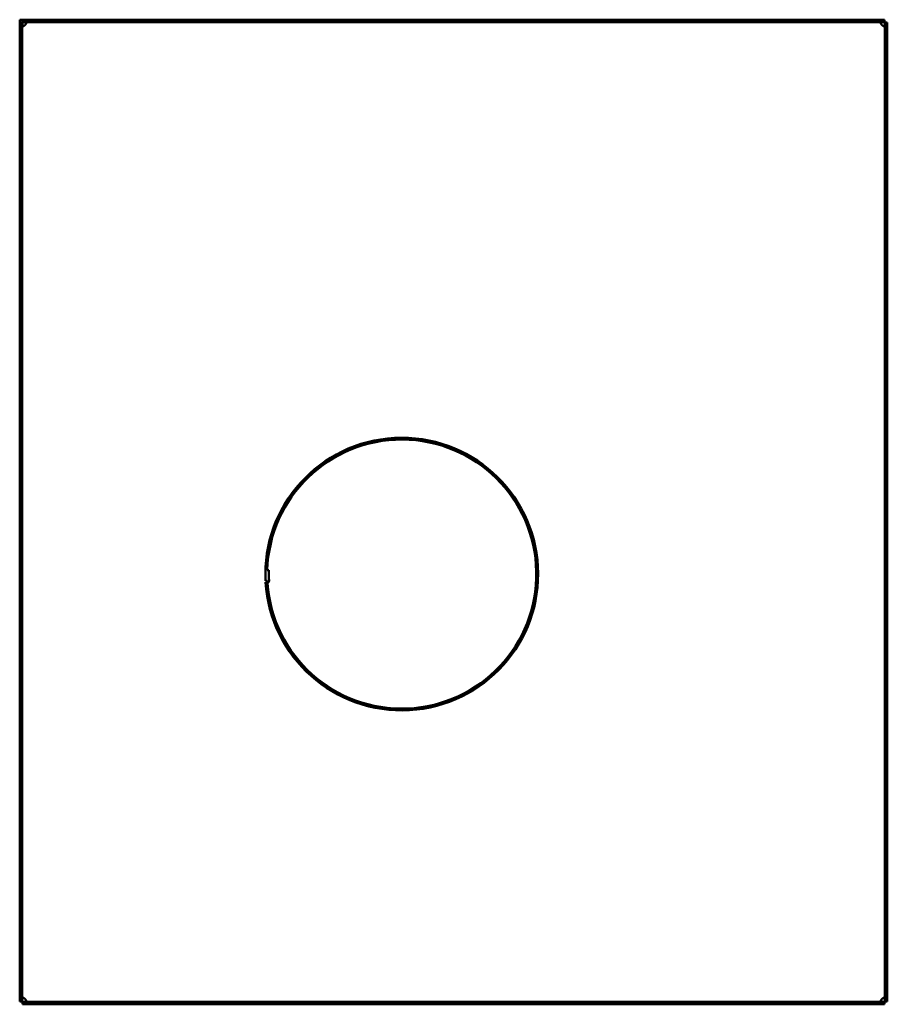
# Model space of a CAD drawing. Header units: millimetres. Extents: x 1061 to 1564, y 643 to 1214.
import ezdxf

# ---------------------------------------------------------------- set-up
doc = ezdxf.new("R2010")
doc.units = ezdxf.units.MM
doc.header["$LTSCALE"] = 6.25
doc.layers.add('Widoczne (ISO)', color=7, linetype='Continuous', lineweight=50)

msp = doc.modelspace()

# ---------------------------------------------------------------- linework, layer by layer
at = {"layer": 'Widoczne (ISO)'}
for p, q in [((1061, 1212.03), (1061, 644.23)), ((1062.5, 1212.03), (1061, 1212.03)), ((1061.04, 1213.62), (1062.54, 1213.62)), ((1061.04, 1212.03), (1061.04, 1213.62)), ((1062.5, 644.23), (1062.5, 1212.03)), ((1062.54, 1213.62), (1062.54, 1210.13)), ((1062.6, 1212.13), (1062.6, 1213.62)), ((1562.4, 1213.62), (1062.6, 1213.62)), ((1062.6, 1212.13), (1562.4, 1212.13)), ((1562.4, 1212.13), (1562.4, 1213.62)), ((1562.5, 1212.03), (1562.5, 644.23)), ((1564, 1212.03), (1562.5, 1212.03)), ((1564, 644.23), (1564, 1212.03)), ((1205.53, 894.33), (1204.53, 894.33)), ((1203.54, 888.17), (1203.6, 888.17)), ((1203.6, 888.17), (1204.6, 888.22)), ((1062.5, 644.23), (1061, 644.23)), ((1562.4, 644.13), (1062.6, 644.13)), ((1062.6, 644.13), (1062.6, 642.63)), ((1062.6, 642.63), (1562.4, 642.63)), ((1562.4, 642.63), (1562.4, 644.13)), ((1562.5, 644.23), (1564, 644.23))]:
    msp.add_line(p, q, dxfattribs=at)
for centre, radius, start, end in [((1062.3, 1212.32), 2.5, 312.7331, 317.2669), ((1562.7, 1212.32), 2.5, 222.7331, 227.2669), ((1282.5, 892.12), 79.06, 183.3695, 182.8696), ((1282.5, 892.12), 79, 183.4325, 182.8696), ((1282.5, 892.12), 78, 183.8009, 178.3826), ((1282.5, 892.12), 77, 178.3616, 182.8276), ((1203.2, 888.92), 1.59, 286.1813, 331.7625), ((1282.5, 892.12), 79, 183.3647, 183.4325), ((1282.5, 892.12), 78, 182.8693, 182.9061), ((1203.9, 888.47), 1.7, 297.0471, 355.1477), ((1062.3, 643.93), 2.5, 42.7331, 47.2669), ((1562.7, 643.93), 2.5, 132.7331, 137.2669)]:
    msp.add_arc(centre, radius, start, end, dxfattribs=at)
for points, knots in [([(1064.14, 1212.13), (1064.19, 1212.13), (1064.25, 1212.12), (1064.34, 1212.12), (1064.39, 1212.11), (1064.49, 1212.09), (1064.56, 1212.07), (1064.66, 1212.01), (1064.69, 1211.98), (1064.76, 1211.9), (1064.79, 1211.83), (1064.81, 1211.66), (1064.8, 1211.57), (1064.74, 1211.36), (1064.69, 1211.25), (1064.59, 1211.1), (1064.56, 1211.06), (1064.48, 1210.95), (1064.42, 1210.88), (1064.33, 1210.78), (1064.29, 1210.75), (1064.22, 1210.69), (1064.18, 1210.66), (1064.14, 1210.63)], [-0.299104, -0.299104, -0.299104, -0.299104, -0.2724841, -0.2724841, -0.2470782, -0.2470782, -0.2084788, -0.2084788, -0.1872978, -0.1872978, -0.1494604, -0.1494604, -0.1122022, -0.1122022, -0.072023, -0.072023, -0.0555961, -0.0555961, -0.0293449, -0.0293449, -0.0149326, -0.0149326, 0, 0, 0, 0]), ([(1064.14, 1210.63), (1064.25, 1210.8), (1064.39, 1211.03), (1064.59, 1211.54), (1064.66, 1211.76), (1064.7, 1211.97)], [0, 0, 0, 0, 0.0618346, 0.0618346, 0.1077997, 0.1077997, 0.1077997, 0.1077997]), ([(1560.86, 1210.63), (1560.81, 1210.67), (1560.75, 1210.71), (1560.66, 1210.8), (1560.61, 1210.84), (1560.51, 1210.96), (1560.44, 1211.05), (1560.34, 1211.21), (1560.31, 1211.27), (1560.24, 1211.43), (1560.21, 1211.53), (1560.19, 1211.72), (1560.2, 1211.8), (1560.26, 1211.94), (1560.31, 1211.99), (1560.41, 1212.05), (1560.44, 1212.06), (1560.52, 1212.09), (1560.58, 1212.1), (1560.67, 1212.12), (1560.71, 1212.12), (1560.78, 1212.12), (1560.82, 1212.13), (1560.86, 1212.13)], [0, 0, 0, 0, 0.0200647, 0.0200647, 0.0392144, 0.0392144, 0.0683087, 0.0683087, 0.0842739, 0.0842739, 0.1127938, 0.1127938, 0.1408772, 0.1408772, 0.1711622, 0.1711622, 0.183544, 0.183544, 0.2033308, 0.2033308, 0.2141941, 0.2141941, 0.2254495, 0.2254495, 0.2254495, 0.2254495]), ([(1560.29, 1211.97), (1560.3, 1211.94), (1560.31, 1211.91), (1560.37, 1211.67), (1560.44, 1211.46), (1560.62, 1211.03), (1560.73, 1210.83), (1560.86, 1210.63)], [-0.1534677, -0.1534677, -0.1534677, -0.1534677, -0.1431007, -0.1431007, -0.0728206, -0.0728206, 0, 0, 0, 0]), ([(1064, 1210.49), (1063.96, 1210.43), (1063.92, 1210.38), (1063.83, 1210.28), (1063.78, 1210.24), (1063.67, 1210.13), (1063.58, 1210.06), (1063.42, 1209.96), (1063.36, 1209.93), (1063.2, 1209.86), (1063.09, 1209.83), (1062.91, 1209.82), (1062.83, 1209.83), (1062.69, 1209.89), (1062.63, 1209.94), (1062.58, 1210.03), (1062.56, 1210.06), (1062.53, 1210.14), (1062.52, 1210.2), (1062.51, 1210.3), (1062.5, 1210.33), (1062.5, 1210.41), (1062.5, 1210.45), (1062.5, 1210.49)], [0, 0, 0, 0, 0.0200647, 0.0200647, 0.0392144, 0.0392144, 0.0683087, 0.0683087, 0.0842739, 0.0842739, 0.1127938, 0.1127938, 0.1408772, 0.1408772, 0.1711622, 0.1711622, 0.183544, 0.183544, 0.2033308, 0.2033308, 0.2141941, 0.2141941, 0.2254495, 0.2254495, 0.2254495, 0.2254495]), ([(1062.66, 1209.92), (1062.69, 1209.93), (1062.72, 1209.93), (1062.95, 1209.99), (1063.17, 1210.06), (1063.59, 1210.24), (1063.8, 1210.35), (1064, 1210.49)], [-0.1534677, -0.1534677, -0.1534677, -0.1534677, -0.1431007, -0.1431007, -0.0728206, -0.0728206, 0, 0, 0, 0]), ([(1562.5, 1210.49), (1562.5, 1210.43), (1562.5, 1210.38), (1562.49, 1210.28), (1562.49, 1210.24), (1562.46, 1210.13), (1562.44, 1210.06), (1562.38, 1209.96), (1562.36, 1209.93), (1562.27, 1209.86), (1562.2, 1209.83), (1562.04, 1209.82), (1561.94, 1209.83), (1561.74, 1209.89), (1561.63, 1209.94), (1561.47, 1210.03), (1561.43, 1210.06), (1561.32, 1210.14), (1561.25, 1210.2), (1561.16, 1210.3), (1561.13, 1210.33), (1561.06, 1210.41), (1561.03, 1210.45), (1561, 1210.49)], [-0.299104, -0.299104, -0.299104, -0.299104, -0.2724841, -0.2724841, -0.2470782, -0.2470782, -0.2084788, -0.2084788, -0.1872978, -0.1872978, -0.1494604, -0.1494604, -0.1122022, -0.1122022, -0.072023, -0.072023, -0.0555961, -0.0555961, -0.0293449, -0.0293449, -0.0149326, -0.0149326, 0, 0, 0, 0]), ([(1561, 1210.49), (1561.17, 1210.37), (1561.41, 1210.24), (1561.92, 1210.04), (1562.13, 1209.97), (1562.34, 1209.92)], [0, 0, 0, 0, 0.0618346, 0.0618346, 0.1077997, 0.1077997, 0.1077997, 0.1077997]), ([(1062.5, 645.76), (1062.5, 645.82), (1062.5, 645.87), (1062.51, 645.97), (1062.51, 646.01), (1062.54, 646.12), (1062.56, 646.19), (1062.62, 646.29), (1062.64, 646.32), (1062.73, 646.39), (1062.8, 646.42), (1062.96, 646.43), (1063.06, 646.42), (1063.26, 646.36), (1063.37, 646.31), (1063.53, 646.22), (1063.57, 646.19), (1063.68, 646.11), (1063.75, 646.05), (1063.84, 645.95), (1063.87, 645.92), (1063.94, 645.84), (1063.97, 645.8), (1064, 645.76)], [-0.299104, -0.299104, -0.299104, -0.299104, -0.2724841, -0.2724841, -0.2470782, -0.2470782, -0.2084788, -0.2084788, -0.1872978, -0.1872978, -0.1494604, -0.1494604, -0.1122022, -0.1122022, -0.072023, -0.072023, -0.0555961, -0.0555961, -0.0293449, -0.0293449, -0.0149326, -0.0149326, 0, 0, 0, 0]), ([(1064, 645.76), (1063.83, 645.88), (1063.59, 646.01), (1063.08, 646.21), (1062.87, 646.28), (1062.66, 646.33)], [0, 0, 0, 0, 0.0618346, 0.0618346, 0.1077997, 0.1077997, 0.1077997, 0.1077997]), ([(1064.14, 645.62), (1064.19, 645.58), (1064.25, 645.54), (1064.34, 645.45), (1064.39, 645.41), (1064.49, 645.29), (1064.56, 645.2), (1064.66, 645.04), (1064.69, 644.98), (1064.76, 644.82), (1064.79, 644.72), (1064.81, 644.53), (1064.8, 644.45), (1064.74, 644.31), (1064.69, 644.26), (1064.59, 644.2), (1064.56, 644.19), (1064.48, 644.16), (1064.42, 644.15), (1064.33, 644.13), (1064.29, 644.13), (1064.22, 644.13), (1064.18, 644.13), (1064.14, 644.13)], [0, 0, 0, 0, 0.0200647, 0.0200647, 0.0392144, 0.0392144, 0.0683087, 0.0683087, 0.0842739, 0.0842739, 0.1127938, 0.1127938, 0.1408772, 0.1408772, 0.1711622, 0.1711622, 0.183544, 0.183544, 0.2033308, 0.2033308, 0.2141941, 0.2141941, 0.2254495, 0.2254495, 0.2254495, 0.2254495]), ([(1064.7, 644.28), (1064.7, 644.31), (1064.69, 644.34), (1064.63, 644.58), (1064.56, 644.79), (1064.38, 645.22), (1064.27, 645.42), (1064.14, 645.62)], [-0.1534677, -0.1534677, -0.1534677, -0.1534677, -0.1431007, -0.1431007, -0.0728206, -0.0728206, 0, 0, 0, 0]), ([(1560.86, 644.13), (1560.81, 644.13), (1560.75, 644.13), (1560.66, 644.13), (1560.61, 644.14), (1560.51, 644.16), (1560.44, 644.18), (1560.34, 644.24), (1560.31, 644.27), (1560.24, 644.35), (1560.21, 644.42), (1560.19, 644.59), (1560.2, 644.68), (1560.26, 644.89), (1560.31, 645), (1560.41, 645.15), (1560.44, 645.19), (1560.52, 645.3), (1560.58, 645.37), (1560.67, 645.47), (1560.71, 645.5), (1560.78, 645.56), (1560.82, 645.59), (1560.86, 645.62)], [-0.299104, -0.299104, -0.299104, -0.299104, -0.2724841, -0.2724841, -0.2470782, -0.2470782, -0.2084788, -0.2084788, -0.1872978, -0.1872978, -0.1494604, -0.1494604, -0.1122022, -0.1122022, -0.072023, -0.072023, -0.0555961, -0.0555961, -0.0293449, -0.0293449, -0.0149326, -0.0149326, 0, 0, 0, 0]), ([(1560.86, 645.62), (1560.75, 645.45), (1560.61, 645.22), (1560.41, 644.71), (1560.34, 644.49), (1560.29, 644.28)], [0, 0, 0, 0, 0.0618346, 0.0618346, 0.1077997, 0.1077997, 0.1077997, 0.1077997]), ([(1561, 645.76), (1561.04, 645.82), (1561.08, 645.87), (1561.17, 645.97), (1561.22, 646.01), (1561.33, 646.12), (1561.42, 646.19), (1561.58, 646.29), (1561.64, 646.32), (1561.8, 646.39), (1561.91, 646.42), (1562.09, 646.43), (1562.17, 646.42), (1562.31, 646.36), (1562.37, 646.31), (1562.42, 646.22), (1562.44, 646.19), (1562.47, 646.11), (1562.48, 646.05), (1562.49, 645.95), (1562.5, 645.92), (1562.5, 645.84), (1562.5, 645.8), (1562.5, 645.76)], [0, 0, 0, 0, 0.0200647, 0.0200647, 0.0392144, 0.0392144, 0.0683087, 0.0683087, 0.0842739, 0.0842739, 0.1127938, 0.1127938, 0.1408772, 0.1408772, 0.1711622, 0.1711622, 0.183544, 0.183544, 0.2033308, 0.2033308, 0.2141941, 0.2141941, 0.2254495, 0.2254495, 0.2254495, 0.2254495]), ([(1562.34, 646.33), (1562.31, 646.32), (1562.28, 646.32), (1562.05, 646.26), (1561.83, 646.19), (1561.41, 646.01), (1561.2, 645.9), (1561, 645.76)], [-0.1534677, -0.1534677, -0.1534677, -0.1534677, -0.1431007, -0.1431007, -0.0728206, -0.0728206, 0, 0, 0, 0])]:
    msp.add_open_spline(points, degree=3, knots=knots, dxfattribs=at)
msp.add_open_spline([(1203.64, 887.49), (1203.64, 887.49), (1203.62, 887.48), (1203.57, 887.48)], degree=3, dxfattribs=at)

doc.saveas('drawing.dxf')
